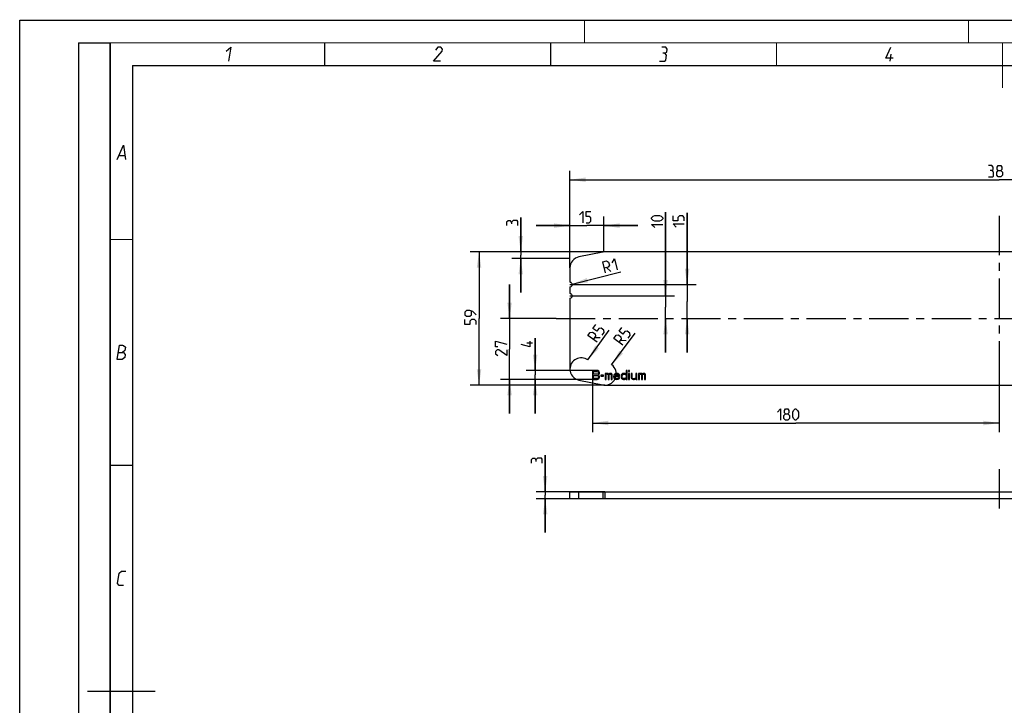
# Model space of a CAD drawing. Header units: millimetres. Extents: x 0 to 420, y 0 to 297.
# Tile 2 of 6: x 0 to 218, y 145 to 297. Entities that reach past the tile are written whole.
import ezdxf

# ---------------------------------------------------------------- set-up
doc = ezdxf.new("R2010")
doc.units = ezdxf.units.MM
doc.header["$LTSCALE"] = 23.1
doc.linetypes.add('CENTER', pattern=[0.6, 0.375, -0.075, 0.075, -0.075])
doc.layers.get('0').update_dxf_attribs({"linetype": 'CONTINUOUS'})
doc.layers.add('02___PRT_ALL_AXES', color=7, linetype='CONTINUOUS')
doc.layers.add('DIM_PILOTEES', color=7, linetype='CONTINUOUS')
doc.styles.get("Standard").update_dxf_attribs({"font": 'txt', "width": 0.7})
doc.dimstyles.new('DIMSTYLE_1', dxfattribs={"dimtxt": 2.5, "dimasz": 3.5, "dimexe": 2, "dimexo": 0, "dimtad": 1, "dimlfac": 2, "dimdsep": 46, "dimtxsty": 'STANDARD', "dimblk": '_FILLED', "dimblk1": '_FILLED', "dimblk2": '_FILLED', "dimcen": 0.09, "dimazin": 2, "dimtp": 0.5, "dimtm": 0.5, "dimtfac": 1, "dimtofl": 0, "dimtmove": 0, "dimatfit": 3, "dimldrblk": '_FILLED', "dimfxl": 1, "dimtolj": 1, "dimarcsym": 0})
doc.dimstyles.new('DIMSTYLE_2', dxfattribs={"dimtxt": 2.5, "dimasz": 3.5, "dimexe": 2, "dimexo": 0, "dimtad": 1, "dimlfac": 2, "dimdsep": 46, "dimtxsty": 'STANDARD', "dimblk": '_FILLED', "dimblk1": '_FILLED', "dimblk2": '_FILLED', "dimcen": 0.09, "dimazin": 2, "dimtp": 0.3, "dimtm": 0.3, "dimtfac": 1, "dimtofl": 0, "dimtmove": 0, "dimatfit": 3, "dimldrblk": '_FILLED', "dimfxl": 1, "dimtolj": 1, "dimarcsym": 0})
doc.dimstyles.new('DIMSTYLE_3', dxfattribs={"dimtxt": 2.5, "dimasz": 3.5, "dimexe": 2, "dimexo": 0, "dimtad": 1, "dimlfac": 2, "dimdsep": 46, "dimtxsty": 'STANDARD', "dimblk": '_FILLED', "dimblk1": '_FILLED', "dimblk2": '_FILLED', "dimcen": 0.09, "dimazin": 2, "dimtp": 0.1, "dimtm": 0.1, "dimtfac": 1, "dimtofl": 0, "dimtmove": 0, "dimatfit": 3, "dimldrblk": '_FILLED', "dimfxl": 1, "dimtolj": 1, "dimarcsym": 0})
doc.dimstyles.new('DIMSTYLE_4', dxfattribs={"dimtxt": 2.5, "dimasz": 3.5, "dimexe": 2, "dimexo": 0, "dimtad": 1, "dimlfac": 2, "dimdsep": 46, "dimtxsty": 'STANDARD', "dimblk": '_FILLED', "dimblk1": '_FILLED', "dimblk2": '_FILLED', "dimcen": 0.09, "dimazin": 2, "dimtp": 0.1, "dimtm": 0.1, "dimtfac": 1, "dimtofl": 0, "dimtmove": 0, "dimatfit": 3, "dimldrblk": '_FILLED', "dimfxl": 1, "dimtolj": 1, "dimarcsym": 0})
doc.dimstyles.new('DIMSTYLE_5', dxfattribs={"dimtxt": 2.5, "dimasz": 3.5, "dimexe": 2, "dimexo": 0, "dimtad": 1, "dimlfac": 2, "dimdsep": 46, "dimtxsty": 'STANDARD', "dimblk": '_FILLED', "dimblk1": '_FILLED', "dimblk2": '_FILLED', "dimcen": 0.09, "dimazin": 2, "dimtp": 0.2, "dimtm": 0.2, "dimtfac": 1, "dimtofl": 0, "dimtmove": 0, "dimatfit": 3, "dimldrblk": '_FILLED', "dimfxl": 1, "dimtolj": 1, "dimarcsym": 0})
doc.dimstyles.new('DIMSTYLE_6', dxfattribs={"dimtxt": 2.5, "dimasz": 3.5, "dimexe": 2, "dimexo": 0, "dimtad": 1, "dimlfac": 2, "dimdsep": 46, "dimtxsty": 'STANDARD', "dimblk": '_FILLED', "dimblk1": '_FILLED', "dimblk2": '_FILLED', "dimcen": 0.09, "dimazin": 2, "dimtp": 0.01, "dimtm": 0.01, "dimtfac": 1, "dimtofl": 0, "dimtmove": 0, "dimatfit": 3, "dimldrblk": '_FILLED', "dimfxl": 1, "dimtolj": 1, "dimarcsym": 0})

# ---------------------------------------------------------------- blocks, each defined once
blk = doc.blocks.new('_FILLED')
at = {"color": 0, "linetype": 'BYBLOCK'}
blk.add_solid([(0, 0), (-1, 0.143), (-1, -0.143)], dxfattribs=at)
blk = doc.blocks.new('*D0')
at = {"layer": 'DIM_PILOTEES', "color": 2, "linetype": 'CONTINUOUS'}
for p, q in [((121.77, 242.2), (121.77, 263.71)), ((311.77, 242.2), (311.77, 263.71)), ((121.77, 261.71), (216.77, 261.71)), ((311.77, 261.71), (216.77, 261.71))]:
    blk.add_line(p, q, dxfattribs=at)
at = {"layer": 'DIM_PILOTEES', "color": 2, "linetype": 'CONTINUOUS', "xscale": 3.5, "yscale": 3.5, "zscale": 3.5, "rotation": 180}
blk.add_blockref('_FILLED', (121.77, 261.71), dxfattribs=at)
at = {"layer": 'DIM_PILOTEES', "color": 2, "linetype": 'CONTINUOUS', "xscale": 3.5, "yscale": 3.5, "zscale": 3.5}
blk.add_blockref('_FILLED', (311.77, 261.71), dxfattribs=at)
at = {"layer": 'DIM_PILOTEES', "color": 2, "linetype": 'CONTINUOUS', "insert": (217.3, 264.84), "char_height": 2.5, "width": 8.5714, "attachment_point": 2, "line_spacing_factor": 0.9}
blk.add_mtext('{\\ftxt;\\W0.0001;\\H0.0001;\\~}{\\ftxt;\\W2.2857142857;\\H2.5; }{\\ftxt;\\W0.0001;\\H0.0001;\\~}', dxfattribs=at)
blk = doc.blocks.new('*D1')
at = {"layer": 'DIM_PILOTEES', "color": 2, "linetype": 'CONTINUOUS'}
for p, q in [((129.52, 245.75), (99.66, 245.75)), ((101.66, 245.75), (101.66, 231)), ((101.66, 216.25), (101.66, 231)), ((129.52, 216.25), (99.66, 216.25))]:
    blk.add_line(p, q, dxfattribs=at)
at = {"layer": 'DIM_PILOTEES', "color": 2, "linetype": 'CONTINUOUS', "xscale": 3.5, "yscale": 3.5, "zscale": 3.5}
for p, rotation in [((101.66, 245.75), 90), ((101.66, 216.25), 270)]:
    blk.add_blockref('_FILLED', p, dxfattribs=dict(at, rotation=rotation))
at = {"layer": 'DIM_PILOTEES', "color": 2, "linetype": 'CONTINUOUS', "insert": (98.53, 231.57), "char_height": 2.5, "width": 5.625, "attachment_point": 2, "rotation": 90, "line_spacing_factor": 0.9}
blk.add_mtext('{\\ftxt;\\W0.0001;\\H0.0001;\\~}{\\ftxt;\\W1.5;\\H2.5; }{\\ftxt;\\W0.0001;\\H0.0001;\\~}', dxfattribs=at)
blk = doc.blocks.new('*D2')
at = {"layer": 'DIM_PILOTEES', "color": 2, "linetype": 'CONTINUOUS'}
blk.add_line((125.73, 221.83), (130.46, 228.43), dxfattribs=at)
at = {"layer": 'DIM_PILOTEES', "color": 2, "linetype": 'CONTINUOUS', "xscale": 3.5, "yscale": 3.5, "zscale": 3.5, "rotation": 234.3663046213}
blk.add_blockref('_FILLED', (125.73, 221.83), dxfattribs=at)
at = {"layer": 'DIM_PILOTEES', "color": 2, "linetype": 'CONTINUOUS', "insert": (125.73, 227.2), "char_height": 2.5, "width": 5.625, "attachment_point": 1, "rotation": 54.3663, "line_spacing_factor": 0.9}
blk.add_mtext('{\\ftxt;\\W0.0001;\\H0.0001;\\~}{\\ftxt;\\W0.7857142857;\\H2.5; }{\\ftxt;\\W0.0001;\\H0.0001;\\~}{\\ftxt;\\W0.0001;\\H0.0001;\\~}{\\ftxt;\\W0.7142857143;\\H2.5; }{\\ftxt;\\W0.0001;\\H0.0001;\\~}', dxfattribs=at)
blk = doc.blocks.new('*D3')
at = {"layer": 'DIM_PILOTEES', "color": 2, "linetype": 'CONTINUOUS'}
blk.add_line((131.01, 220.75), (136.21, 227.74), dxfattribs=at)
at = {"layer": 'DIM_PILOTEES', "color": 2, "linetype": 'CONTINUOUS', "xscale": 3.5, "yscale": 3.5, "zscale": 3.5, "rotation": 233.3335885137}
blk.add_blockref('_FILLED', (131.01, 220.75), dxfattribs=at)
at = {"layer": 'DIM_PILOTEES', "color": 2, "linetype": 'CONTINUOUS', "insert": (131.46, 226.6), "char_height": 2.5, "width": 5.625, "attachment_point": 1, "rotation": 53.3336, "line_spacing_factor": 0.9}
blk.add_mtext('{\\ftxt;\\W0.0001;\\H0.0001;\\~}{\\ftxt;\\W0.7857142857;\\H2.5; }{\\ftxt;\\W0.0001;\\H0.0001;\\~}{\\ftxt;\\W0.0001;\\H0.0001;\\~}{\\ftxt;\\W0.7142857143;\\H2.5; }{\\ftxt;\\W0.0001;\\H0.0001;\\~}', dxfattribs=at)
blk = doc.blocks.new('*D4')
at = {"layer": 'DIM_PILOTEES', "color": 2, "linetype": 'CONTINUOUS'}
for p, q in [((116.29, 192.63), (116.29, 200.79)), ((116.29, 200.79), (116.29, 191.88)), ((129.52, 192.63), (114.29, 192.63)), ((116.29, 183.63), (116.29, 191.88)), ((129.52, 191.13), (114.29, 191.13)), ((116.29, 191.13), (116.29, 183.63))]:
    blk.add_line(p, q, dxfattribs=at)
at = {"layer": 'DIM_PILOTEES', "color": 2, "linetype": 'CONTINUOUS', "xscale": 3.5, "yscale": 3.5, "zscale": 3.5}
for p, rotation in [((116.29, 192.63), 270), ((116.29, 191.13), 90)]:
    blk.add_blockref('_FILLED', p, dxfattribs=dict(at, rotation=rotation))
at = {"layer": 'DIM_PILOTEES', "color": 2, "linetype": 'CONTINUOUS', "insert": (113.16, 199.01), "char_height": 2.5, "width": 2.6786, "attachment_point": 1, "rotation": 90, "line_spacing_factor": 0.9}
blk.add_mtext('{\\ftxt;\\W0.0001;\\H0.0001;\\~}{\\ftxt;\\W0.7142857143;\\H2.5; }{\\ftxt;\\W0.0001;\\H0.0001;\\~}', dxfattribs=at)
blk = doc.blocks.new('*D5')
at = {"layer": 'DIM_PILOTEES', "color": 2, "linetype": 'CONTINUOUS'}
blk.add_line((122.26, 238.62), (133.07, 241.31), dxfattribs=at)
at = {"layer": 'DIM_PILOTEES', "color": 2, "linetype": 'CONTINUOUS', "xscale": 3.5, "yscale": 3.5, "zscale": 3.5, "rotation": 193.9852244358}
blk.add_blockref('_FILLED', (122.26, 238.62), dxfattribs=at)
at = {"layer": 'DIM_PILOTEES', "color": 2, "linetype": 'CONTINUOUS', "insert": (129.02, 243.53), "char_height": 2.5, "width": 5.0893, "attachment_point": 1, "rotation": 13.9852, "line_spacing_factor": 0.9}
blk.add_mtext('{\\ftxt;\\W0.0001;\\H0.0001;\\~}{\\ftxt;\\W0.7857142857;\\H2.5; }{\\ftxt;\\W0.0001;\\H0.0001;\\~}{\\ftxt;\\W0.0001;\\H0.0001;\\~}{\\ftxt;\\W0.5714285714;\\H2.5; }{\\ftxt;\\W0.0001;\\H0.0001;\\~}', dxfattribs=at)
blk = doc.blocks.new('*D6')
at = {"layer": 'DIM_PILOTEES', "color": 2, "linetype": 'CONTINUOUS'}
for p, q in [((147.71, 238.5), (147.71, 254.42)), ((147.71, 254.42), (147.71, 234.75)), ((121.77, 238.5), (149.71, 238.5)), ((147.71, 223.5), (147.71, 234.75)), ((147.71, 231), (147.71, 223.5))]:
    blk.add_line(p, q, dxfattribs=at)
at = {"layer": 'DIM_PILOTEES', "color": 2, "linetype": 'CONTINUOUS', "xscale": 3.5, "yscale": 3.5, "zscale": 3.5}
for p, rotation in [((147.71, 238.5), 270), ((147.71, 231), 90)]:
    blk.add_blockref('_FILLED', p, dxfattribs=dict(at, rotation=rotation))
at = {"layer": 'DIM_PILOTEES', "color": 2, "linetype": 'CONTINUOUS', "insert": (144.59, 251.2), "char_height": 2.5, "width": 4.8214, "attachment_point": 1, "rotation": 90, "line_spacing_factor": 0.9}
blk.add_mtext('{\\ftxt;\\W0.0001;\\H0.0001;\\~}{\\ftxt;\\W1.2857142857;\\H2.5; }{\\ftxt;\\W0.0001;\\H0.0001;\\~}', dxfattribs=at)
blk = doc.blocks.new('*D7')
at = {"layer": 'DIM_PILOTEES', "color": 2, "linetype": 'CONTINUOUS'}
for p, q in [((108.42, 231), (108.42, 238.5)), ((108.42, 238.5), (108.42, 224.25)), ((118.72, 231), (106.42, 231)), ((108.42, 210), (108.42, 224.25)), ((126.77, 217.5), (106.42, 217.5)), ((108.42, 217.5), (108.42, 210))]:
    blk.add_line(p, q, dxfattribs=at)
at = {"layer": 'DIM_PILOTEES', "color": 2, "linetype": 'CONTINUOUS', "xscale": 3.5, "yscale": 3.5, "zscale": 3.5}
for p, rotation in [((108.42, 231), 270), ((108.42, 217.5), 90)]:
    blk.add_blockref('_FILLED', p, dxfattribs=dict(at, rotation=rotation))
at = {"layer": 'DIM_PILOTEES', "color": 2, "linetype": 'CONTINUOUS', "insert": (105.3, 224.77), "char_height": 2.5, "width": 5.8929, "attachment_point": 2, "rotation": 90, "line_spacing_factor": 0.9}
blk.add_mtext('{\\ftxt;\\W0.0001;\\H0.0001;\\~}{\\ftxt;\\W1.5714285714;\\H2.5; }{\\ftxt;\\W0.0001;\\H0.0001;\\~}', dxfattribs=at)
blk = doc.blocks.new('*D8')
at = {"layer": 'DIM_PILOTEES', "color": 2, "linetype": 'CONTINUOUS'}
for p, q in [((216.77, 225.75), (216.77, 205.87)), ((126.77, 217.5), (126.77, 205.87)), ((126.77, 207.87), (171.77, 207.87)), ((216.77, 207.87), (171.77, 207.87))]:
    blk.add_line(p, q, dxfattribs=at)
at = {"layer": 'DIM_PILOTEES', "color": 2, "linetype": 'CONTINUOUS', "xscale": 3.5, "yscale": 3.5, "zscale": 3.5, "rotation": 180}
blk.add_blockref('_FILLED', (126.77, 207.87), dxfattribs=at)
at = {"layer": 'DIM_PILOTEES', "color": 2, "linetype": 'CONTINUOUS', "xscale": 3.5, "yscale": 3.5, "zscale": 3.5}
blk.add_blockref('_FILLED', (216.77, 207.87), dxfattribs=at)
at = {"layer": 'DIM_PILOTEES', "color": 2, "linetype": 'CONTINUOUS', "insert": (170.36, 210.99), "char_height": 2.5, "width": 8.0357, "attachment_point": 2, "line_spacing_factor": 0.9}
blk.add_mtext('{\\ftxt;\\W0.0001;\\H0.0001;\\~}{\\ftxt;\\W2.1428571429;\\H2.5; }{\\ftxt;\\W0.0001;\\H0.0001;\\~}', dxfattribs=at)
blk = doc.blocks.new('*D9')
at = {"layer": 'DIM_PILOTEES', "color": 2, "linetype": 'CONTINUOUS'}
for p, q in [((114.08, 219.5), (114.08, 226.68)), ((114.08, 226.68), (114.08, 218.5)), ((126.77, 219.5), (112.08, 219.5)), ((114.08, 210), (114.08, 218.5)), ((126.77, 217.5), (112.08, 217.5)), ((114.08, 217.5), (114.08, 210))]:
    blk.add_line(p, q, dxfattribs=at)
at = {"layer": 'DIM_PILOTEES', "color": 2, "linetype": 'CONTINUOUS', "xscale": 3.5, "yscale": 3.5, "zscale": 3.5}
for p, rotation in [((114.08, 219.5), 270), ((114.08, 217.5), 90)]:
    blk.add_blockref('_FILLED', p, dxfattribs=dict(at, rotation=rotation))
at = {"layer": 'DIM_PILOTEES', "color": 2, "linetype": 'CONTINUOUS', "insert": (110.96, 224.71), "char_height": 2.5, "width": 2.9464, "attachment_point": 1, "rotation": 90, "line_spacing_factor": 0.9}
blk.add_mtext('{\\ftxt;\\W0.0001;\\H0.0001;\\~}{\\ftxt;\\W0.7857142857;\\H2.5; }{\\ftxt;\\W0.0001;\\H0.0001;\\~}', dxfattribs=at)
blk = doc.blocks.new('*D10')
at = {"layer": 'DIM_PILOTEES', "color": 2, "linetype": 'CONTINUOUS'}
for p, q in [((142.94, 236), (142.94, 254.51)), ((142.94, 254.51), (142.94, 233.5)), ((121.77, 236), (144.94, 236)), ((142.94, 223.5), (142.94, 233.5)), ((142.94, 231), (142.94, 223.5))]:
    blk.add_line(p, q, dxfattribs=at)
at = {"layer": 'DIM_PILOTEES', "color": 2, "linetype": 'CONTINUOUS', "xscale": 3.5, "yscale": 3.5, "zscale": 3.5}
for p, rotation in [((142.94, 236), 270), ((142.94, 231), 90)]:
    blk.add_blockref('_FILLED', p, dxfattribs=dict(at, rotation=rotation))
at = {"layer": 'DIM_PILOTEES', "color": 2, "linetype": 'CONTINUOUS', "insert": (139.81, 251.12), "char_height": 2.5, "width": 5.0893, "attachment_point": 1, "rotation": 90, "line_spacing_factor": 0.9}
blk.add_mtext('{\\ftxt;\\W0.0001;\\H0.0001;\\~}{\\ftxt;\\W1.3571428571;\\H2.5; }{\\ftxt;\\W0.0001;\\H0.0001;\\~}', dxfattribs=at)
blk = doc.blocks.new('*D11')
at = {"color": 2, "linetype": 'CONTINUOUS'}
for p, q in [((110.89, 245.75), (110.89, 253.37)), ((110.89, 253.37), (110.89, 245)), ((129.27, 245.75), (108.89, 245.75)), ((121.77, 244.25), (108.89, 244.25)), ((110.89, 236.75), (110.89, 245)), ((110.89, 244.25), (110.89, 236.75))]:
    blk.add_line(p, q, dxfattribs=at)
at = {"color": 2, "linetype": 'CONTINUOUS', "xscale": 3.5, "yscale": 3.5, "zscale": 3.5}
for p, rotation in [((110.89, 245.75), 270), ((110.89, 244.25), 90)]:
    blk.add_blockref('_FILLED', p, dxfattribs=dict(at, rotation=rotation))
at = {"color": 2, "linetype": 'CONTINUOUS', "insert": (107.76, 251.58), "char_height": 2.5, "width": 2.6786, "attachment_point": 1, "rotation": 90, "line_spacing_factor": 0.9}
blk.add_mtext('{\\ftxt;\\W0.0001;\\H0.0001;\\~}{\\ftxt;\\W0.7142857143;\\H2.5; }{\\ftxt;\\W0.0001;\\H0.0001;\\~}', dxfattribs=at)
blk = doc.blocks.new('*D12')
at = {"color": 2, "linetype": 'CONTINUOUS'}
for p, q in [((121.77, 244.25), (121.77, 253.55)), ((129.27, 245.75), (129.27, 253.55)), ((121.77, 251.55), (114.27, 251.55)), ((114.27, 251.55), (125.52, 251.55)), ((136.77, 251.55), (125.52, 251.55)), ((129.27, 251.55), (136.77, 251.55))]:
    blk.add_line(p, q, dxfattribs=at)
at = {"color": 2, "linetype": 'CONTINUOUS', "xscale": 3.5, "yscale": 3.5, "zscale": 3.5}
blk.add_blockref('_FILLED', (121.77, 251.55), dxfattribs=at)
at = {"color": 2, "linetype": 'CONTINUOUS', "xscale": 3.5, "yscale": 3.5, "zscale": 3.5, "rotation": 180}
blk.add_blockref('_FILLED', (129.27, 251.55), dxfattribs=at)
at = {"color": 2, "linetype": 'CONTINUOUS', "insert": (125.52, 254.67), "char_height": 2.5, "width": 4.8214, "attachment_point": 2, "line_spacing_factor": 0.9}
blk.add_mtext('{\\ftxt;\\W0.0001;\\H0.0001;\\~}{\\ftxt;\\W1.2857142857;\\H2.5; }{\\ftxt;\\W0.0001;\\H0.0001;\\~}', dxfattribs=at)

msp = doc.modelspace()

# ---------------------------------------------------------------- linework, layer by layer
at = {"color": 7, "linetype": 'CONTINUOUS'}
for p, q in [((0, 0), (0, 297)), ((0, 297), (420, 297)), ((25, 286.9999), (410, 286.9999)), ((129.0286, 245.7011), (123.781, 244.6516)), ((304.0238, 245.7497), (129.5189, 245.7497)), ((121.7713, 242.2002), (121.7713, 239.0913)), ((121.7713, 237.9081), (121.7713, 236.5913)), ((121.7713, 235.4081), (121.7713, 219.7992)), ((126.7713, 219.4997), (126.7713, 217.4997)), ((127.7713, 219.4997), (126.7713, 219.4997)), ((127.0213, 218.6486), (127.0213, 219.2443)), ((127.0213, 219.2443), (127.813, 219.2443)), ((127.813, 218.6486), (127.0213, 218.6486)), ((127.0213, 217.755), (127.0213, 218.3933)), ((127.0213, 218.3933), (127.813, 218.3933)), ((127.9797, 219.4571), (127.7713, 219.4997)), ((127.813, 219.2443), (127.938, 219.2018)), ((127.938, 218.6912), (127.813, 218.6486)), ((127.813, 218.3933), (127.938, 218.3507)), ((127.938, 219.2018), (128.0213, 219.1167)), ((128.0213, 218.7763), (127.938, 218.6912)), ((127.938, 218.3507), (128.0213, 218.2656)), ((128.1463, 219.3295), (127.9797, 219.4571)), ((128.0213, 219.1167), (128.063, 218.989)), ((128.063, 218.9039), (128.0213, 218.7763)), ((128.0213, 218.2656), (128.063, 218.138)), ((128.063, 218.0103), (128.0213, 217.8826)), ((128.063, 218.989), (128.063, 218.9039)), ((128.063, 218.5209), (128.1463, 218.5635)), ((128.1463, 218.4784), (128.063, 218.5209)), ((128.063, 218.138), (128.063, 218.0103)), ((128.2713, 219.1592), (128.1463, 219.3295)), ((128.1463, 218.5635), (128.2713, 218.7337)), ((128.2713, 218.3082), (128.1463, 218.4784)), ((128.313, 219.0316), (128.2713, 219.1592)), ((128.2713, 218.7337), (128.313, 218.8614)), ((128.313, 218.1805), (128.2713, 218.3082)), ((128.2713, 217.8401), (128.313, 217.9678)), ((128.313, 218.8614), (128.313, 219.0316)), ((128.313, 217.9678), (128.313, 218.1805)), ((128.6463, 218.4358), (128.6463, 218.2231)), ((129.2297, 218.4358), (128.6463, 218.4358)), ((128.6463, 218.2231), (129.2297, 218.2231)), ((129.2297, 218.2231), (129.2297, 218.4358)), ((129.563, 218.8614), (129.563, 217.4997)), ((129.7713, 218.8614), (129.563, 218.8614)), ((129.7713, 218.7337), (129.7713, 218.8614)), ((129.8547, 218.8188), (129.7713, 218.7337)), ((129.7713, 218.5635), (129.8547, 218.6486)), ((129.7713, 217.4997), (129.7713, 218.5635)), ((129.9797, 218.8614), (129.8547, 218.8188)), ((129.8547, 218.6486), (129.9797, 218.6912)), ((130.1463, 218.8614), (129.9797, 218.8614)), ((129.9797, 218.6912), (130.063, 218.6912)), ((130.063, 218.6912), (130.1463, 218.6486)), ((130.2713, 218.8188), (130.1463, 218.8614)), ((130.1463, 218.6486), (130.188, 218.6061)), ((130.188, 218.6061), (130.2297, 218.5209)), ((130.2297, 218.5209), (130.2297, 217.4997)), ((130.3963, 218.6912), (130.2713, 218.8188)), ((130.5213, 218.8188), (130.3963, 218.6912)), ((130.438, 218.5209), (130.4797, 218.6061)), ((130.438, 217.4997), (130.438, 218.5209)), ((130.4797, 218.6061), (130.5213, 218.6486)), ((130.6463, 218.8614), (130.5213, 218.8188)), ((130.5213, 218.6486), (130.6047, 218.6912)), ((130.6047, 218.6912), (130.7297, 218.6912)), ((130.813, 218.8614), (130.6463, 218.8614)), ((130.7297, 218.6912), (130.813, 218.6486)), ((130.938, 218.8188), (130.813, 218.8614)), ((130.813, 218.6486), (130.8547, 218.6061)), ((130.8547, 218.6061), (130.8963, 218.5209)), ((130.8963, 218.5209), (130.8963, 217.4997)), ((131.0213, 218.7337), (130.938, 218.8188)), ((131.1047, 218.5209), (131.0213, 218.7337)), ((131.1047, 217.4997), (131.1047, 218.5209)), ((131.4797, 218.4358), (131.438, 218.1805)), ((131.438, 218.1805), (131.4797, 217.9252)), ((131.563, 218.6061), (131.4797, 218.4358)), ((131.4797, 217.9252), (131.563, 217.755)), ((131.6463, 218.6912), (131.563, 218.6061)), ((131.7713, 218.7763), (131.6463, 218.6912)), ((131.6463, 218.0954), (131.6463, 218.1805)), ((131.6463, 218.1805), (132.7713, 218.1805)), ((131.688, 217.9678), (131.6463, 218.0954)), ((131.688, 218.3933), (131.7297, 218.4784)), ((131.688, 218.3507), (131.688, 218.3933)), ((132.563, 218.3507), (131.688, 218.3507)), ((131.7297, 217.8826), (131.688, 217.9678)), ((131.7297, 218.4784), (131.8547, 218.6061)), ((131.8963, 218.8188), (131.7713, 218.7763)), ((131.8547, 218.6061), (131.938, 218.6486)), ((132.1463, 218.8614), (131.8963, 218.8188)), ((131.938, 218.6486), (132.1047, 218.6912)), ((132.1047, 218.6912), (132.3547, 218.6486)), ((132.3963, 218.8188), (132.1463, 218.8614)), ((132.3547, 218.6486), (132.4797, 218.5635)), ((132.6047, 218.6912), (132.3963, 218.8188)), ((132.4797, 218.5635), (132.563, 218.4358)), ((132.563, 217.9252), (132.5213, 217.7975)), ((132.563, 218.4358), (132.563, 218.3507)), ((132.7713, 217.9252), (132.563, 217.9252)), ((132.7297, 218.5209), (132.6047, 218.6912)), ((132.7713, 218.3507), (132.7297, 218.5209)), ((132.7297, 217.755), (132.7713, 217.9252)), ((132.7713, 218.1805), (132.7713, 218.3507)), ((133.1463, 218.5209), (133.1047, 218.3507)), ((133.1047, 218.3507), (133.1047, 218.0103)), ((133.1047, 218.0103), (133.1463, 217.8401)), ((133.188, 218.6061), (133.1463, 218.5209)), ((133.313, 218.7337), (133.188, 218.6061)), ((133.438, 218.8188), (133.313, 218.7337)), ((133.313, 218.3082), (133.3547, 218.4358)), ((133.313, 218.0529), (133.313, 218.3082)), ((133.3963, 217.8401), (133.313, 218.0529)), ((133.3547, 218.4358), (133.438, 218.5635)), ((133.6047, 218.8614), (133.438, 218.8188)), ((133.438, 218.5635), (133.6047, 218.6486)), ((133.8547, 218.8614), (133.6047, 218.8614)), ((133.6047, 218.6486), (133.8547, 218.6486)), ((134.0213, 218.8188), (133.8547, 218.8614)), ((133.8547, 218.6486), (134.0213, 218.6061)), ((134.1047, 218.7763), (134.0213, 218.8188)), ((134.0213, 218.6061), (134.1463, 218.5209)), ((134.188, 218.6912), (134.1047, 218.7763)), ((134.1463, 218.5209), (134.2297, 218.3933)), ((134.2297, 217.9678), (134.1463, 217.8401)), ((134.2297, 218.6061), (134.188, 218.6912)), ((134.2297, 219.4997), (134.2297, 218.6061)), ((134.438, 219.4997), (134.2297, 219.4997)), ((134.2297, 218.3933), (134.2297, 217.9678)), ((134.438, 217.4997), (134.438, 219.4997)), ((134.7713, 219.4997), (134.7713, 219.2869)), ((134.9797, 219.4997), (134.7713, 219.4997)), ((134.7713, 219.2869), (134.9797, 219.2869)), ((134.7713, 218.8614), (134.7713, 217.4997)), ((134.9797, 218.8614), (134.7713, 218.8614)), ((134.9797, 219.2869), (134.9797, 219.4997)), ((134.9797, 217.4997), (134.9797, 218.8614)), ((135.313, 218.8614), (135.313, 218.0103)), ((135.5213, 218.8614), (135.313, 218.8614)), ((135.313, 218.0103), (135.3547, 217.8401)), ((135.5213, 218.0103), (135.5213, 218.8614)), ((135.563, 217.8826), (135.5213, 218.0103)), ((136.3547, 217.9252), (136.2713, 217.7975)), ((136.3547, 218.8614), (136.3547, 217.9252)), ((136.563, 218.8614), (136.3547, 218.8614)), ((136.563, 217.755), (136.563, 218.8614)), ((136.9797, 218.8614), (136.9797, 217.4997)), ((137.188, 218.8614), (136.9797, 218.8614)), ((137.188, 218.7337), (137.188, 218.8614)), ((137.2713, 218.8188), (137.188, 218.7337)), ((137.188, 218.5635), (137.2713, 218.6486)), ((137.188, 217.4997), (137.188, 218.5635)), ((137.3963, 218.8614), (137.2713, 218.8188)), ((137.2713, 218.6486), (137.3963, 218.6912)), ((137.563, 218.8614), (137.3963, 218.8614)), ((137.3963, 218.6912), (137.4797, 218.6912)), ((137.4797, 218.6912), (137.563, 218.6486)), ((137.688, 218.8188), (137.563, 218.8614)), ((137.563, 218.6486), (137.6047, 218.6061)), ((137.6047, 218.6061), (137.6463, 218.5209)), ((137.6463, 218.5209), (137.6463, 217.4997)), ((137.813, 218.6912), (137.688, 218.8188)), ((137.938, 218.8188), (137.813, 218.6912)), ((137.8547, 218.5209), (137.8963, 218.6061)), ((137.8547, 217.4997), (137.8547, 218.5209)), ((137.8963, 218.6061), (137.938, 218.6486)), ((138.063, 218.8614), (137.938, 218.8188)), ((137.938, 218.6486), (138.0213, 218.6912)), ((138.0213, 218.6912), (138.1463, 218.6912)), ((138.2297, 218.8614), (138.063, 218.8614)), ((138.1463, 218.6912), (138.2297, 218.6486)), ((138.3547, 218.8188), (138.2297, 218.8614)), ((138.2297, 218.6486), (138.2713, 218.6061)), ((138.2713, 218.6061), (138.313, 218.5209)), ((138.313, 218.5209), (138.313, 217.4997)), ((138.438, 218.7337), (138.3547, 218.8188)), ((138.5213, 218.5209), (138.438, 218.7337)), ((138.5213, 217.4997), (138.5213, 218.5209)), ((123.781, 217.3477), (129.0286, 216.2982)), ((126.7713, 217.4997), (127.7713, 217.4997)), ((127.813, 217.755), (127.0213, 217.755)), ((127.7713, 217.4997), (127.9797, 217.5422)), ((127.938, 217.7975), (127.813, 217.755)), ((128.0213, 217.8826), (127.938, 217.7975)), ((127.9797, 217.5422), (128.1463, 217.6699)), ((128.1463, 217.6699), (128.2713, 217.8401)), ((129.5189, 216.2497), (304.0238, 216.2497)), ((129.563, 217.4997), (129.7713, 217.4997)), ((130.2297, 217.4997), (130.438, 217.4997)), ((130.8963, 217.4997), (131.1047, 217.4997)), ((131.563, 217.755), (131.6463, 217.6699)), ((131.6463, 217.6699), (131.7713, 217.5848)), ((131.8547, 217.755), (131.7297, 217.8826)), ((131.7713, 217.5848), (131.8963, 217.5422)), ((131.938, 217.7124), (131.8547, 217.755)), ((131.8963, 217.5422), (132.1463, 217.4997)), ((132.1047, 217.6699), (131.938, 217.7124)), ((132.3963, 217.7124), (132.1047, 217.6699)), ((132.1463, 217.4997), (132.438, 217.5422)), ((132.5213, 217.7975), (132.3963, 217.7124)), ((132.438, 217.5422), (132.6047, 217.6273)), ((132.6047, 217.6273), (132.7297, 217.755)), ((133.1463, 217.8401), (133.188, 217.755)), ((133.188, 217.755), (133.313, 217.6273)), ((133.313, 217.6273), (133.438, 217.5422)), ((133.5213, 217.755), (133.3963, 217.8401)), ((133.438, 217.5422), (133.6047, 217.4997)), ((133.688, 217.7124), (133.5213, 217.755)), ((133.6047, 217.4997), (133.8547, 217.4997)), ((133.8547, 217.7124), (133.688, 217.7124)), ((134.0213, 217.755), (133.8547, 217.7124)), ((133.8547, 217.4997), (134.0213, 217.5422)), ((134.1463, 217.8401), (134.0213, 217.755)), ((134.0213, 217.5422), (134.1047, 217.5848)), ((134.1047, 217.5848), (134.188, 217.6699)), ((134.188, 217.6699), (134.2297, 217.755)), ((134.2297, 217.755), (134.2297, 217.4997)), ((134.2297, 217.4997), (134.438, 217.4997)), ((134.7713, 217.4997), (134.9797, 217.4997)), ((135.3547, 217.8401), (135.3963, 217.755)), ((135.3963, 217.755), (135.5213, 217.6273)), ((135.5213, 217.6273), (135.6463, 217.5422)), ((135.6463, 217.755), (135.563, 217.8826)), ((135.813, 217.6699), (135.6463, 217.755)), ((135.6463, 217.5422), (135.813, 217.4997)), ((135.9797, 217.6699), (135.813, 217.6699)), ((135.813, 217.4997), (135.9797, 217.4997)), ((136.1463, 217.7124), (135.9797, 217.6699)), ((135.9797, 217.4997), (136.1463, 217.5422)), ((136.2713, 217.7975), (136.1463, 217.7124)), ((136.1463, 217.5422), (136.2297, 217.5848)), ((136.2297, 217.5848), (136.3547, 217.7124)), ((136.3547, 217.7124), (136.438, 217.4997)), ((136.438, 217.4997), (136.6463, 217.4997)), ((136.6047, 217.5848), (136.563, 217.755)), ((136.6463, 217.4997), (136.6047, 217.5848)), ((136.9797, 217.4997), (137.188, 217.4997)), ((137.6463, 217.4997), (137.8547, 217.4997)), ((138.313, 217.4997), (138.5213, 217.4997)), ((121.7713, 191.1335), (121.7713, 192.6335)), ((121.7713, 192.6335), (311.7713, 192.6335)), ((123.781, 191.1335), (123.781, 192.6335)), ((129.0286, 192.6335), (129.0286, 191.1335)), ((129.5189, 192.6335), (129.5189, 191.1335)), ((121.7713, 191.1335), (311.7713, 191.1335))]:
    msp.add_line(p, q, dxfattribs=at)
at = {"color": 2, "linetype": 'CONTINUOUS'}
for p, q in [((13, 292), (20, 292)), ((13, 292), (13, 5)), ((20, 292), (20, 5)), ((192.6396, 287.925), (192.8968, 289.5)), ((22.0363, 267.075), (23.2363, 267.075))]:
    msp.add_line(p, q, dxfattribs=at)
at = {"color": 7, "linetype": 'CONTINUOUS', "const_width": 0.25}
for points in [[(125, 297), (125, 292)], [(209.9999, 297), (209.9999, 292)], [(20, 292), (20, 5)], [(415, 292), (20, 292)], [(67.5002, 292), (67.5002, 287)], [(117.5002, 292), (117.5002, 287)], [(167.5002, 292), (167.5002, 287)], [(217.5002, 292), (217.5002, 282)], [(25, 10), (25, 287)], [(25, 287), (410, 287)], [(20.0002, 248.5), (25.0002, 248.5)], [(20.0002, 198.4999), (25.0002, 198.4999)], [(30, 148.5), (15, 148.5)]]:
    msp.add_lwpolyline(points, dxfattribs=at)
at = {"color": 2, "linetype": 'CONTINUOUS'}
for points in [[(45.7067, 290.175), (46.7537, 291.075), (46.2394, 287.925)], [(93.1646, 287.925), (91.5896, 287.925), (93.5319, 290.175), (93.6054, 290.625), (93.2289, 291.075), (92.5539, 291.075), (91.9937, 290.4)], [(142.7835, 289.725), (143.1952, 289.95), (143.3054, 290.625), (143.0039, 291.075), (142.1039, 291.075)], [(193.2748, 288.6), (191.6998, 288.6), (192.7789, 291.075)], [(141.5896, 287.925), (142.7146, 287.925), (142.9763, 288.15), (143.16, 289.275), (142.7835, 289.725), (142.3335, 289.725)], [(21.5894, 266.175), (23.0037, 269.325), (23.3894, 266.175)], [(123.9142, 253.9563), (124.6285, 254.6706), (124.6285, 252.1706)], [(125.3428, 252.1706), (126.0571, 252.1706), (126.4142, 252.5277), (126.4142, 253.242), (126.0571, 253.5992), (125.3428, 253.5992), (125.3428, 254.6706), (126.4142, 254.6706)], [(108.8341, 252.2982), (108.6555, 252.5958), (108.1198, 252.5958), (107.7626, 252.2982), (107.7626, 251.5839)], [(110.2626, 251.5839), (110.2626, 252.4767), (110.0841, 252.6553), (109.1912, 252.6553), (108.8341, 252.2982), (108.8341, 251.941)], [(21.5894, 221.9249), (22.1037, 225.0749), (22.7787, 225.0749), (22.9914, 224.9999), (23.3802, 224.6249), (23.27, 223.9499), (22.7465, 223.4999)], [(21.8465, 223.4999), (22.9715, 223.4999), (23.3481, 223.0499), (23.2379, 222.3749), (22.7144, 221.9249), (21.5894, 221.9249)], [(22.9394, 171.9249), (22.0394, 171.9249), (21.6629, 172.3749), (22.0302, 174.6249), (22.5537, 175.0749), (23.4537, 175.0749)]]:
    msp.add_lwpolyline(points, dxfattribs=at)
at = {"color": 7, "linetype": 'CONTINUOUS'}
for centre, radius, start, end in [((124.2713, 242.2002), 2.5, 101.309932, 180), ((129.5189, 243.2497), 2.5, 90, 101.309932), ((121.8713, 239.0913), 0.1, 180, 260.405932), ((121.8713, 237.9081), 0.1, 99.594068, 180), ((121.7713, 238.4997), 0.5, 279.594068, 80.405932), ((121.8713, 236.5913), 0.1, 180, 260.405932), ((121.8713, 235.4081), 0.1, 99.594068, 180), ((121.7713, 235.9997), 0.5, 279.594068, 80.405932), ((124.2713, 219.7992), 2.5, 180, 258.690068), ((129.5189, 218.7497), 2.5, 258.690068, 270)]:
    msp.add_arc(centre, radius, start, end, dxfattribs=at)
at = {"layer": '02___PRT_ALL_AXES', "color": 2, "linetype": 'CENTER'}
for p, q in [((216.7713, 253.6949), (216.7713, 212.5435)), ((118.7154, 230.9997), (316.0548, 230.9997)), ((216.7713, 197.6445), (216.7713, 187.3566))]:
    msp.add_line(p, q, dxfattribs=at)
at = {"layer": 'DIM_PILOTEES', "color": 2, "linetype": 'CONTINUOUS'}
for p, q in [((129.8888, 242.2696), (130.8409, 241.4026)), ((127.2071, 226.8065), (128.4941, 226.7629)), ((113.4563, 225.5451), (112.2063, 225.5451)), ((132.9306, 226.1733), (134.2166, 226.1065))]:
    msp.add_line(p, q, dxfattribs=at)
for points in [[(215.1537, 263.7667), (215.4513, 263.9453), (215.4513, 264.481), (215.1537, 264.8382), (214.4394, 264.8382)], [(214.4394, 262.3382), (215.3323, 262.3382), (215.5109, 262.5167), (215.5109, 263.4096), (215.1537, 263.7667), (214.7966, 263.7667)], [(216.5823, 263.7667), (216.3442, 263.9453), (216.3442, 264.481), (216.5823, 264.8382), (217.118, 264.8382), (217.3561, 264.481), (217.3561, 263.9453), (217.118, 263.7667), (217.4751, 263.4096), (217.4751, 262.6953), (217.118, 262.3382), (216.5823, 262.3382), (216.2251, 262.6953)], [(216.2251, 262.6953), (216.2251, 263.4096), (216.5823, 263.7667), (217.118, 263.7667)], [(141.6, 252.5447), (140.5286, 252.5447), (140.1715, 252.7233), (139.8143, 253.0804), (139.8143, 253.259), (140.1715, 253.6161), (140.5286, 253.7947), (141.6, 253.7947), (141.9572, 253.6161), (142.3143, 253.259), (142.3143, 253.0804), (141.9572, 252.7233), (141.6, 252.5447)], [(147.088, 252.6311), (147.088, 253.3453), (146.7309, 253.7025), (146.0166, 253.7025), (145.6595, 253.3453), (145.6595, 252.6311), (144.588, 252.6311), (144.588, 253.7025)], [(140.5286, 251.1161), (139.8143, 251.8304), (142.3143, 251.8304)], [(145.3023, 251.2025), (144.588, 251.9168), (147.088, 251.9168)], [(131.1024, 243.308), (131.6229, 244.1737), (132.2271, 241.7478)], [(129.6279, 241.1005), (129.0238, 243.5264), (129.8902, 243.7422), (130.323, 243.4819), (130.4956, 242.7888), (130.2354, 242.3559), (129.369, 242.1402)], [(101.0305, 231.8423), (100.3162, 232.5566), (99.6019, 232.7352), (98.8876, 232.7352), (98.5305, 232.3781), (98.5305, 231.8423), (98.8876, 231.4852), (99.6019, 231.4852), (99.959, 231.8423), (99.959, 232.6162)], [(101.0305, 229.6995), (101.0305, 230.4138), (100.6733, 230.7709), (99.959, 230.7709), (99.6019, 230.4138), (99.6019, 229.6995), (98.5305, 229.6995), (98.5305, 230.7709)], [(128.9102, 227.3434), (129.3264, 227.924), (129.2442, 228.4223), (128.6636, 228.8384), (128.1653, 228.7562), (127.7491, 228.1757), (126.8783, 228.7999), (127.5025, 229.6707)], [(134.6431, 226.6794), (135.0697, 227.2524), (134.9965, 227.7521), (134.4235, 228.1786), (133.9238, 228.1055), (133.4972, 227.5325), (132.6378, 228.1723), (133.2776, 229.0317)], [(127.7658, 225.7469), (125.7339, 227.2034), (126.2541, 227.9291), (126.7524, 228.0113), (127.333, 227.5951), (127.4152, 227.0968), (126.895, 226.3711)], [(133.4702, 225.1038), (131.4648, 226.5967), (131.998, 227.3129), (132.4978, 227.3861), (133.0707, 226.9596), (133.1439, 226.4598), (132.6107, 225.7436)], [(105.8328, 224.766), (105.2971, 224.766), (105.2971, 226.016), (107.7971, 225.3018)], [(112.9206, 225.9618), (112.9206, 224.7118), (110.9563, 225.2475)], [(107.7971, 224.0518), (107.7971, 222.8018), (106.0114, 224.0518), (105.6542, 224.0518), (105.2971, 223.6946), (105.2971, 223.1589), (105.8328, 222.8018)], [(167.6804, 210.2785), (168.3946, 210.9928), (168.3946, 208.4928)], [(169.4661, 209.9214), (169.228, 210.1), (169.228, 210.6357), (169.4661, 210.9928), (170.0018, 210.9928), (170.2399, 210.6357), (170.2399, 210.1), (170.0018, 209.9214), (170.3589, 209.5642), (170.3589, 208.85), (170.0018, 208.4928), (169.4661, 208.4928), (169.1089, 208.85)], [(169.1089, 208.85), (169.1089, 209.5642), (169.4661, 209.9214), (170.0018, 209.9214)], [(171.0732, 209.2071), (171.0732, 210.2785), (171.2518, 210.6357), (171.6089, 210.9928), (171.7875, 210.9928), (172.1446, 210.6357), (172.3232, 210.2785), (172.3232, 209.2071), (172.1446, 208.85), (171.7875, 208.4928), (171.6089, 208.4928), (171.2518, 208.85), (171.0732, 209.2071)], [(114.2327, 199.7232), (114.0542, 200.0208), (113.5185, 200.0208), (113.1613, 199.7232), (113.1613, 199.0089)], [(115.6613, 199.0089), (115.6613, 199.9018), (115.4827, 200.0804), (114.5899, 200.0804), (114.2327, 199.7232), (114.2327, 199.3661)]]:
    msp.add_lwpolyline(points, dxfattribs=at)
for centre, start, end in [((124.2713, 219.7992), 54.366305, 180), ((129.5189, 218.7497), 270, 53.333589)]:
    msp.add_arc(centre, 2.5, start, end, dxfattribs=at)

# ---------------------------------------------------------------- dimensions: what is measured, and where the dimension line sits
at = {"color": 2, "linetype": 'CONTINUOUS'}
dim = msp.add_linear_dim(base=(110.8876, 244.2497), p1=(129.2713, 245.7497), p2=(121.7713, 244.2497), angle=270, text='{\\ftxt;\\W0.0001;\\H0.0001;\\~}{\\ftxt;\\W0.7142857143;\\H2.5; }{\\ftxt;\\W0.0001;\\H0.0001;\\~}', dimstyle='DIMSTYLE_6', dxfattribs=at)
dim.commit()
dim.dimension.update_dxf_attribs({"geometry": '*D11', "text_midpoint": (110.8876, 252.1196), "dimtype": 160})
dim = msp.add_linear_dim(base=(129.2713, 251.5456), p1=(121.7713, 244.2497), p2=(129.2713, 245.7497), text='{\\ftxt;\\W0.0001;\\H0.0001;\\~}{\\ftxt;\\W1.2857142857;\\H2.5; }{\\ftxt;\\W0.0001;\\H0.0001;\\~}', dimstyle='DIMSTYLE_6', dxfattribs=at)
dim.commit()
dim.dimension.update_dxf_attribs({"geometry": '*D12', "text_midpoint": (125.1642, 251.5456), "dimtype": 160})
at = {"layer": 'DIM_PILOTEES', "color": 2, "linetype": 'CONTINUOUS'}
dim = msp.add_linear_dim(base=(311.7713, 261.7132), p1=(121.7713, 242.2002), p2=(311.7713, 242.2002), text='{\\ftxt;\\W0.0001;\\H0.0001;\\~}{\\ftxt;\\W2.2857142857;\\H2.5; }{\\ftxt;\\W0.0001;\\H0.0001;\\~}', dimstyle='DIMSTYLE_1', dxfattribs=at)
dim.commit()
dim.dimension.update_dxf_attribs({"geometry": '*D0', "text_midpoint": (216.9394, 261.7132), "dimtype": 160})
for base, p1, p2, angle, text, dimstyle, picture, middle in [((142.9393, 235.9997), (162.6448, 230.9997), (121.7713, 235.9997), 90, '{\\ftxt;\\W0.0001;\\H0.0001;\\~}{\\ftxt;\\W1.3571428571;\\H2.5; }{\\ftxt;\\W0.0001;\\H0.0001;\\~}', 'DIMSTYLE_5', '*D10', (142.9393, 252.4554)), ((147.713, 238.4997), (162.6448, 230.9997), (121.7713, 238.4997), 90, '{\\ftxt;\\W0.0001;\\H0.0001;\\~}{\\ftxt;\\W1.2857142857;\\H2.5; }{\\ftxt;\\W0.0001;\\H0.0001;\\~}', 'DIMSTYLE_5', '*D6', (147.713, 252.4525)), ((101.6555, 216.2497), (129.5189, 245.7497), (129.5189, 216.2497), 270, '{\\ftxt;\\W0.0001;\\H0.0001;\\~}{\\ftxt;\\W1.5;\\H2.5; }{\\ftxt;\\W0.0001;\\H0.0001;\\~}', 'DIMSTYLE_2', '*D1', (101.6555, 231.2174)), ((108.4221, 217.4997), (118.7154, 230.9997), (126.7713, 217.4997), 270, '{\\ftxt;\\W0.0001;\\H0.0001;\\~}{\\ftxt;\\W1.5714285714;\\H2.5; }{\\ftxt;\\W0.0001;\\H0.0001;\\~}', 'DIMSTYLE_5', '*D7', (108.4221, 224.4089)), ((114.0813, 217.4997), (126.7713, 219.4997), (126.7713, 217.4997), 270, '{\\ftxt;\\W0.0001;\\H0.0001;\\~}{\\ftxt;\\W0.7857142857;\\H2.5; }{\\ftxt;\\W0.0001;\\H0.0001;\\~}', 'DIMSTYLE_4', '*D9', (114.0813, 225.3368)), ((126.7713, 207.8678), (216.7713, 225.7497), (126.7713, 217.4997), 180, '{\\ftxt;\\W0.0001;\\H0.0001;\\~}{\\ftxt;\\W2.1428571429;\\H2.5; }{\\ftxt;\\W0.0001;\\H0.0001;\\~}', 'DIMSTYLE_1', '*D8', (170.0018, 207.8678)), ((116.2863, 192.6335), (129.5189, 191.1335), (129.5189, 192.6335), 90, '{\\ftxt;\\W0.0001;\\H0.0001;\\~}{\\ftxt;\\W0.7142857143;\\H2.5; }{\\ftxt;\\W0.0001;\\H0.0001;\\~}', 'DIMSTYLE_4', '*D4', (116.2863, 199.5446))]:
    dim = msp.add_linear_dim(base=base, p1=p1, p2=p2, angle=angle, text=text, dimstyle=dimstyle, dxfattribs=at)
    dim.commit()
    dim.dimension.update_dxf_attribs({"geometry": picture, "text_midpoint": middle, "dimtype": 160})
for center, mpoint, text, picture, middle in [((121.7713, 238.4997), (122.2565, 238.6205), '{\\ftxt;\\W0.0001;\\H0.0001;\\~}{\\ftxt;\\W0.7857142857;\\H2.5; }{\\ftxt;\\W0.0001;\\H0.0001;\\~}{\\ftxt;\\W0.0001;\\H0.0001;\\~}{\\ftxt;\\W0.5714285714;\\H2.5; }{\\ftxt;\\W0.0001;\\H0.0001;\\~}', '*D5', (131.6851, 240.9687)), ((124.2713, 219.7992), (125.7278, 221.8311), '{\\ftxt;\\W0.0001;\\H0.0001;\\~}{\\ftxt;\\W0.7857142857;\\H2.5; }{\\ftxt;\\W0.0001;\\H0.0001;\\~}{\\ftxt;\\W0.0001;\\H0.0001;\\~}{\\ftxt;\\W0.7142857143;\\H2.5; }{\\ftxt;\\W0.0001;\\H0.0001;\\~}', '*D2', (129.4182, 226.9793)), ((129.5189, 218.7497), (131.0118, 220.755), '{\\ftxt;\\W0.0001;\\H0.0001;\\~}{\\ftxt;\\W0.7857142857;\\H2.5; }{\\ftxt;\\W0.0001;\\H0.0001;\\~}{\\ftxt;\\W0.0001;\\H0.0001;\\~}{\\ftxt;\\W0.7142857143;\\H2.5; }{\\ftxt;\\W0.0001;\\H0.0001;\\~}', '*D3', (135.1445, 226.3062))]:
    dim = msp.add_radius_dim(center=center, mpoint=mpoint, text=text, dimstyle='DIMSTYLE_3', override={"dimpost": '<>'}, dxfattribs=at)
    dim.commit()
    dim.dimension.update_dxf_attribs({"geometry": picture, "text_midpoint": middle, "dimtype": 164})

doc.saveas('drawing.dxf')
